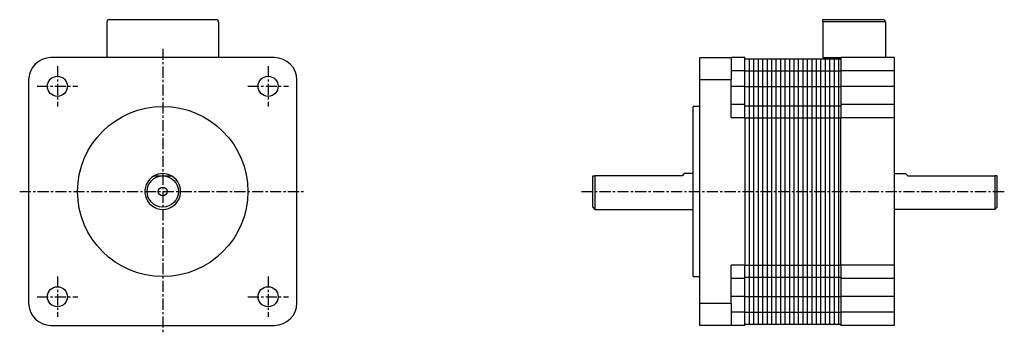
# Model space of a CAD drawing. Extents: x 190 to 410, y -33 to 38.
import ezdxf

# ---------------------------------------------------------------- set-up
doc = ezdxf.new("R2010")
doc.units = 0
doc.header["$LTSCALE"] = 2
doc.header["$MEASUREMENT"] = 0
doc.linetypes.add('CENTER', pattern=[2, 1.25, -0.25, 0.25, -0.25])
doc.layers.get('0').update_dxf_attribs({"linetype": 'CONTINUOUS'})
doc.layers.add('CENTER', color=1, linetype='CENTER')

msp = doc.modelspace()

# ---------------------------------------------------------------- linework, layer by layer
at = {"color": 7, "linetype": 'Continuous', "lineweight": 30}
for p, q in [((209.78, 37.59), (233.78, 37.59)), ((369.47, 37.59), (382.97, 37.59)), ((369.47, 37.09), (369.47, 37.59)), ((209.28, 37.09), (209.28, 29.09)), ((234.28, 37.09), (234.28, 29.09)), ((369.47, 37.09), (369.47, 29.09)), ((383.47, 37.09), (369.47, 37.09)), ((383.47, 37.09), (383.47, 29.09)), ((246.78, 29.09), (196.78, 29.09)), ((341.97, 29.09), (348.97, 29.09)), ((341.97, 24.09), (341.97, 29.09)), ((348.97, 29.09), (348.97, 24.09)), ((351.97, 29.09), (348.97, 29.09)), ((351.97, 26.09), (351.97, 29.09)), ((351.97, 28.79), (373.47, 28.79)), ((352.97, 28.79), (352.97, -30.61)), ((353.97, 28.79), (353.97, -30.61)), ((354.97, 28.79), (354.97, -30.61)), ((355.97, 28.79), (355.97, -30.61)), ((356.97, 28.79), (356.97, -30.61)), ((357.97, 28.79), (357.97, -30.61)), ((358.97, 28.79), (358.97, -30.61)), ((359.97, 28.79), (359.97, -30.61)), ((360.97, 28.79), (360.97, -30.61)), ((361.97, 28.79), (361.97, -30.61)), ((362.97, 28.79), (362.97, -30.61)), ((363.97, 28.79), (363.97, -30.61)), ((364.97, 28.79), (364.97, -30.61)), ((365.97, 28.79), (365.97, -30.61)), ((366.97, 28.79), (366.97, -30.61)), ((367.97, 28.79), (367.97, -30.61)), ((368.97, 28.79), (368.97, -30.61)), ((369.47, 29.09), (373.47, 29.09)), ((369.97, 28.79), (369.97, -30.61)), ((370.97, 28.79), (370.97, -30.61)), ((371.97, 28.79), (371.97, -30.61)), ((372.97, 28.79), (372.97, -30.61)), ((385.47, 29.09), (373.47, 29.09)), ((373.47, 29.09), (373.47, 26.09)), ((385.47, 26.09), (385.47, 29.09)), ((351.97, 26.09), (348.97, 26.09)), ((351.97, 22.59), (351.97, 26.09)), ((351.97, 26.09), (373.47, 26.09)), ((385.47, 26.09), (373.47, 26.09)), ((373.47, 26.09), (373.47, 22.59)), ((385.47, 22.59), (385.47, 26.09)), ((191.78, 24.09), (191.78, -25.91)), ((251.78, -25.91), (251.78, 24.09)), ((348.97, 24.09), (341.97, 24.09)), ((341.97, -25.91), (341.97, 24.09)), ((348.97, 15.59), (348.97, 24.09)), ((351.97, 22.59), (348.97, 22.59)), ((351.97, 22.59), (373.47, 22.59)), ((351.97, 18.59), (351.97, 22.59)), ((385.47, 22.59), (373.47, 22.59)), ((373.47, 22.59), (373.47, 18.59)), ((385.47, 18.59), (385.47, 22.59)), ((341.97, 18.14), (340.47, 18.14)), ((340.47, -0.91), (340.47, 18.14)), ((351.97, 18.59), (348.97, 18.59)), ((351.97, 15.59), (351.97, 18.59)), ((351.97, 18.29), (373.47, 18.29)), ((373.47, 18.59), (373.47, 15.59)), ((385.47, 18.59), (373.47, 18.59)), ((385.47, 15.59), (385.47, 18.59)), ((351.97, 15.59), (348.97, 15.59)), ((351.97, 15.59), (351.97, -17.41)), ((351.97, 15.59), (373.47, 15.59)), ((385.47, 15.59), (373.47, 15.59)), ((373.47, -17.41), (373.47, 15.59)), ((385.47, -17.41), (385.47, 15.59)), ((317.97, -4.41), (317.97, 2.59)), ((318.47, 2.59), (318.47, -4.91)), ((337.97, 2.59), (318.47, 2.59)), ((338.47, 3.09), (337.97, 2.59)), ((340.47, 3.09), (338.47, 3.09)), ((385.47, 3.09), (387.97, 3.09)), ((387.97, 3.09), (388.47, 2.59)), ((388.47, 2.59), (407.97, 2.59)), ((407.97, 2.59), (407.97, -4.91)), ((408.47, -4.41), (408.47, 2.59)), ((340.47, -19.96), (340.47, -0.91)), ((317.97, -4.41), (318.47, -4.91)), ((318.47, -4.91), (340.47, -4.91)), ((407.97, -4.91), (385.47, -4.91)), ((408.47, -4.41), (407.97, -4.91)), ((351.97, -17.41), (348.97, -17.41)), ((348.97, -25.91), (348.97, -17.41)), ((351.97, -20.41), (351.97, -17.41)), ((351.97, -17.41), (373.47, -17.41)), ((373.47, -17.41), (373.47, -20.41)), ((385.47, -17.41), (373.47, -17.41)), ((385.47, -20.41), (385.47, -17.41)), ((340.47, -19.96), (341.97, -19.96)), ((351.97, -20.41), (348.97, -20.41)), ((351.97, -20.11), (373.47, -20.11)), ((351.97, -24.41), (351.97, -20.41)), ((385.47, -20.41), (373.47, -20.41)), ((373.47, -20.41), (373.47, -24.41)), ((385.47, -24.41), (385.47, -20.41)), ((341.97, -25.91), (348.97, -25.91)), ((341.97, -30.91), (341.97, -25.91)), ((351.97, -24.41), (348.97, -24.41)), ((348.97, -25.91), (348.97, -30.91)), ((351.97, -24.41), (373.47, -24.41)), ((351.97, -27.91), (351.97, -24.41)), ((385.47, -24.41), (373.47, -24.41)), ((373.47, -24.41), (373.47, -27.91)), ((385.47, -27.91), (385.47, -24.41)), ((351.97, -27.91), (348.97, -27.91)), ((351.97, -30.91), (351.97, -27.91)), ((351.97, -27.91), (373.47, -27.91)), ((385.47, -27.91), (373.47, -27.91)), ((373.47, -27.91), (373.47, -30.91)), ((385.47, -30.91), (385.47, -27.91)), ((351.97, -30.61), (373.47, -30.61)), ((196.78, -30.91), (246.78, -30.91)), ((348.97, -30.91), (341.97, -30.91)), ((351.97, -30.91), (348.97, -30.91)), ((385.47, -30.91), (373.47, -30.91))]:
    msp.add_line(p, q, dxfattribs=at)
for centre, radius in [((198.21, 22.66), 2.25), ((245.35, 22.66), 2.25), ((221.78, -0.91), 19.05), ((221.78, -0.91), 3.5), ((221.78, -0.91), 1), ((198.21, -24.48), 2.25), ((245.35, -24.48), 2.25)]:
    msp.add_circle(centre, radius, dxfattribs=at)
for centre, radius, start, end in [((209.78, 37.09), 0.5, 90, 180), ((233.78, 37.09), 0.5, 0, 90), ((382.97, 37.09), 0.5, 0, 90), ((196.78, 24.09), 5, 90, 180), ((246.78, 24.09), 5, 0, 90), ((221.78, -0.91), 4, 118.955, 61.045), ((221.78, -0.91), 4, 61.045, 118.955), ((196.78, -25.91), 5, 180, 270), ((246.78, -25.91), 5, 270, 0)]:
    msp.add_arc(centre, radius, start, end, dxfattribs=at)
for points, knots in [([(219.84, 2.59), (220.14, 2.59), (220.46, 2.59), (220.94, 2.59), (221.1, 2.59), (221.43, 2.59), (221.61, 2.59), (221.78, 2.59)], [0, 0, 0, 0, 0.5, 0.5, 0.75, 0.75, 1, 1, 1, 1]), ([(221.78, 2.59), (222.11, 2.59), (222.45, 2.59), (223.09, 2.59), (223.41, 2.59), (223.71, 2.59)], [0, 0, 0, 0, 0.5, 0.5, 1, 1, 1, 1]), ([(317.97, 2.59), (317.97, 2.59), (318.02, 2.59), (318.2, 2.59), (318.32, 2.59), (318.47, 2.59)], [0, 0, 0, 0, 0.5, 0.5, 1, 1, 1, 1]), ([(408.47, 2.59), (408.47, 2.59), (408.42, 2.59), (408.25, 2.59), (408.12, 2.59), (407.97, 2.59)], [0, 0, 0, 0, 0.5, 0.5, 1, 1, 1, 1])]:
    msp.add_open_spline(points, degree=3, knots=knots, dxfattribs=at)
at = {"layer": 'CENTER'}
for p, q in [((221.78, 31.09), (221.78, -32.91)), ((198.21, 27.2), (198.21, 18.12)), ((245.35, 27.2), (245.35, 18.12)), ((193.67, 22.66), (202.75, 22.66)), ((240.81, 22.66), (249.89, 22.66)), ((189.78, -0.91), (253.78, -0.91)), ((315.49, -0.91), (410.05, -0.91)), ((198.21, -19.94), (198.21, -29.02)), ((245.35, -19.94), (245.35, -29.02)), ((193.67, -24.48), (202.75, -24.48)), ((240.81, -24.48), (249.89, -24.48))]:
    msp.add_line(p, q, dxfattribs=at)

doc.saveas('drawing.dxf')
